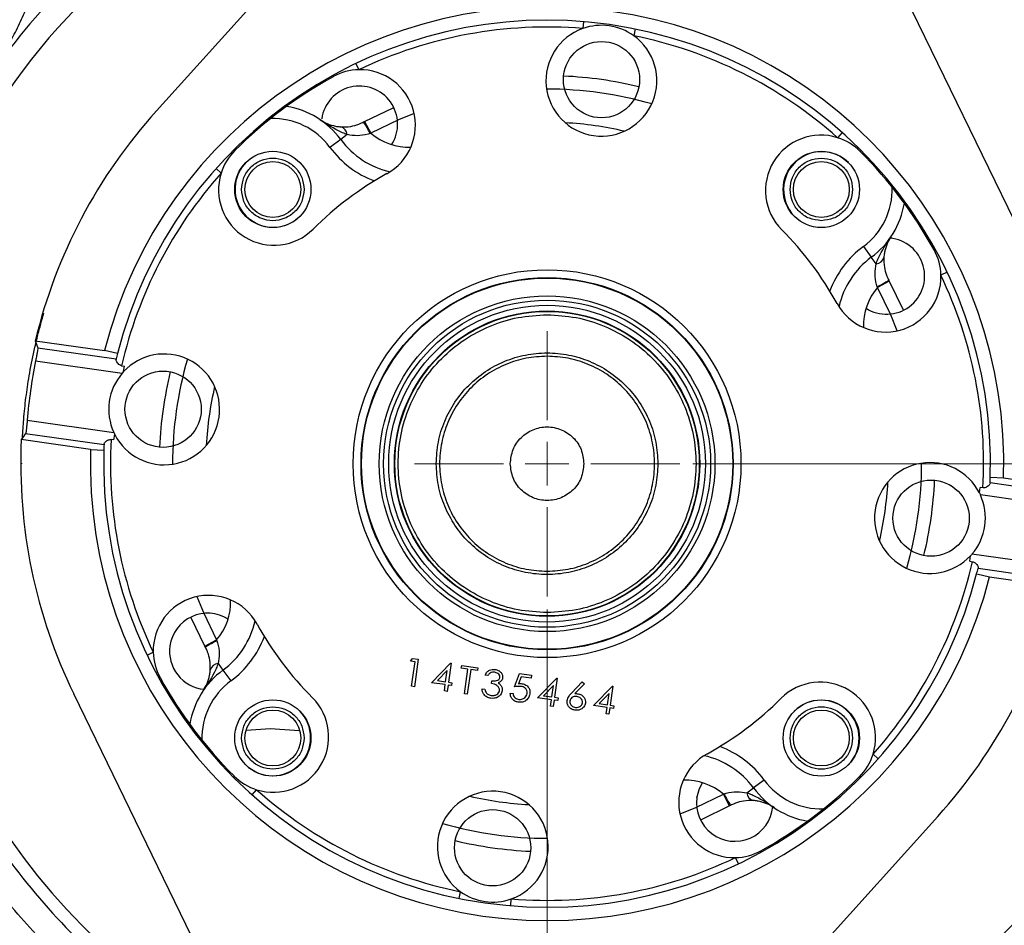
# Model space of a CAD drawing. Header units: inches. Extents: x 0.6 to 16.3, y 0.2 to 11.5.
# Tile 14 of 16: x 11.1 to 14, y 6.3 to 9. Entities that reach past the tile are written whole.
import ezdxf

# ---------------------------------------------------------------- set-up
doc = ezdxf.new("R2010")
doc.units = ezdxf.units.IN
doc.header["$MEASUREMENT"] = 0
doc.styles.add('SLDTEXTSTYLE0', font='TXT', dxfattribs={"width": 0.75})
doc.dimstyles.new('SLDDIMSTYLE1', dxfattribs={"dimtxt": 0.137795, "dimasz": 0.14, "dimexe": 0, "dimexo": 0.0625, "dimgap": 0.034449, "dimtad": 0, "dimdec": 1, "dimlfac": 1.5, "dimrnd": 1e-09, "dimzin": 12, "dimdsep": 46, "dimtxsty": 'SLDTEXTSTYLE0', "dimblk1": 'CLOSED', "dimblk2": 'CLOSED', "dimsah": 1, "dimcen": 0.09, "dimadec": 0, "dimazin": 3, "dimtfac": 1, "dimtdec": 1, "dimtofl": 0, "dimtmove": 0, "dimatfit": 3, "dimldrblk": 'CLOSED', "dimfxl": 0, "dimfrac": 2, "dimtolj": 1, "dimtzin": 12, "dimarcsym": 0})
doc.dimstyles.new('SLDDIMSTYLE2', dxfattribs={"dimtxt": 0.137795, "dimasz": 0.14, "dimexe": 0, "dimexo": 0.0625, "dimgap": 0.034449, "dimtad": 0, "dimdec": 1, "dimlfac": 1.5, "dimrnd": 1e-09, "dimzin": 12, "dimdsep": 46, "dimtxsty": 'SLDTEXTSTYLE0', "dimblk1": 'CLOSED', "dimblk2": 'CLOSED', "dimsah": 1, "dimcen": 0.09, "dimadec": 0, "dimazin": 3, "dimtfac": 1, "dimtdec": 1, "dimtmove": 0, "dimatfit": 0, "dimldrblk": 'CLOSED', "dimfxl": 0, "dimfrac": 2, "dimtolj": 1, "dimtzin": 12, "dimarcsym": 0})
doc.dimstyles.new('SLDDIMSTYLE3', dxfattribs={"dimtxt": 0.137795, "dimasz": 0.14, "dimexe": 0, "dimexo": 0.0625, "dimgap": 0.034449, "dimtad": 0, "dimtih": 1, "dimtoh": 1, "dimdec": 1, "dimlfac": 1.5, "dimrnd": 1e-09, "dimzin": 12, "dimdsep": 46, "dimtxsty": 'SLDTEXTSTYLE0', "dimblk1": 'CLOSED', "dimblk2": 'CLOSED', "dimsah": 1, "dimcen": 0.09, "dimadec": 0, "dimazin": 3, "dimtfac": 1, "dimtdec": 1, "dimtofl": 0, "dimtmove": 0, "dimatfit": 3, "dimldrblk": 'CLOSED', "dimfxl": 0, "dimfrac": 2, "dimtolj": 1, "dimtzin": 12, "dimarcsym": 0})

# ---------------------------------------------------------------- blocks, each defined once
blk = doc.blocks.new('_Closed')
at = {"color": 0, "linetype": 'ByBlock', "lineweight": -2}
for p, q in [((-1, 0.166667), (0, 0)), ((-1, 0.166667), (-1, -0.166667)), ((0, 0), (-1, -0.166667)), ((0, 0), (-1, 0))]:
    blk.add_line(p, q, dxfattribs=at)
blk = doc.blocks.new('_D_5')
at = {"color": 7, "linetype": 'Continuous', "lineweight": 0}
for p, q in [((12.6536, 7.2184), (12.6536, 4.3264)), ((11.8203, 5.1473), (11.8203, 4.3264)), ((12.1171, 4.5642), (12.0751, 4.5642)), ((12.0751, 4.5642), (12.0751, 4.3455)), ((12.3207, 4.5642), (12.3627, 4.5642)), ((12.3627, 4.5642), (12.3627, 4.3455)), ((11.8203, 4.3658), (11.5703, 4.3658)), ((12.6536, 4.3658), (12.9036, 4.3658)), ((12.0751, 4.3455), (12.1171, 4.3455)), ((12.3627, 4.3455), (12.3207, 4.3455))]:
    blk.add_line(p, q, dxfattribs=at)
at = {"color": 7, "linetype": 'Continuous', "lineweight": 18, "xscale": 0.14, "yscale": 0.14}
for p, rotation in [((11.8203, 4.3658), 359.9999997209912), ((12.6536, 4.3658), 179.9999997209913)]:
    blk.add_blockref('_Closed', p, dxfattribs=dict(at, rotation=rotation))
at = {"color": 7, "linetype": 'Continuous', "lineweight": 18, "char_height": 0.1378, "attachment_point": 1, "rotation": 360, "style": 'SLDTEXTSTYLE0'}
for s, insert in [('32', (12.1171, 4.5231)), ('1.2', (12.0916, 4.3169))]:
    blk.add_mtext(s, dxfattribs=dict(at, insert=insert))
blk = doc.blocks.new('_D_6')
at = {"color": 7, "linetype": 'Continuous', "lineweight": 0}
for p, q in [((13.19, 9.71), (15.6125, 9.71)), ((15.5731, 9.71), (15.5731, 8.381)), ((15.4204, 8.353), (15.3784, 8.353)), ((15.3784, 8.353), (15.3784, 8.1343)), ((15.7258, 8.353), (15.7678, 8.353)), ((15.7678, 8.353), (15.7678, 8.1343)), ((15.3784, 8.1343), (15.4204, 8.1343)), ((15.7678, 8.1343), (15.7258, 8.1343)), ((15.5731, 4.8403), (15.5731, 7.9281)), ((13.8991, 4.8403), (15.6125, 4.8403))]:
    blk.add_line(p, q, dxfattribs=at)
at = {"color": 7, "linetype": 'Continuous', "lineweight": 18, "xscale": 0.14, "yscale": 0.14}
for p, rotation in [((15.5731, 9.71), 90.00000000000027), ((15.5731, 4.8403), 270.0000000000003)]:
    blk.add_blockref('_Closed', p, dxfattribs=dict(at, rotation=rotation))
at = {"color": 7, "linetype": 'Continuous', "lineweight": 18, "char_height": 0.1378, "attachment_point": 1, "style": 'SLDTEXTSTYLE0'}
for s, insert in [('186', (15.4204, 8.3119)), ('7.3', (15.4458, 8.1058))]:
    blk.add_mtext(s, dxfattribs=dict(at, insert=insert))
blk = doc.blocks.new('_D_7')
at = {"color": 7, "linetype": 'Continuous', "lineweight": 0}
for p, q in [((14.707, 6.9739), (14.707, 3.1975)), ((11.8203, 5.1473), (11.8203, 3.1975)), ((12.6694, 3.4354), (12.6274, 3.4354)), ((12.6274, 3.4354), (12.6274, 3.2166)), ((12.9748, 3.4354), (13.0168, 3.4354)), ((13.0168, 3.4354), (13.0168, 3.2166)), ((11.8203, 3.2369), (12.5065, 3.2369)), ((14.707, 3.2369), (13.1376, 3.2369)), ((12.6274, 3.2166), (12.6694, 3.2166)), ((13.0168, 3.2166), (12.9748, 3.2166))]:
    blk.add_line(p, q, dxfattribs=at)
at = {"color": 7, "linetype": 'Continuous', "lineweight": 18, "xscale": 0.14, "yscale": 0.14, "rotation": 180.0000000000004}
blk.add_blockref('_Closed', (11.8203, 3.2369), dxfattribs=at)
at = {"color": 7, "linetype": 'Continuous', "lineweight": 18, "xscale": 0.14, "yscale": 0.14}
blk.add_blockref('_Closed', (14.707, 3.2369), dxfattribs=at)
at = {"color": 7, "linetype": 'Continuous', "lineweight": 18, "char_height": 0.1378, "attachment_point": 1, "style": 'SLDTEXTSTYLE0'}
for s, insert in [('110', (12.6694, 3.3942)), ('4.3', (12.6948, 3.1881))]:
    blk.add_mtext(s, dxfattribs=dict(at, insert=insert))
blk = doc.blocks.new('_D_11')
at = {"color": 7, "linetype": 'Continuous', "lineweight": 0}
for p, q in [((13.092, 7.6567), (15.14, 7.6567)), ((15.1007, 7.6567), (15.1007, 6.1291)), ((14.948, 6.1011), (14.906, 6.1011)), ((14.906, 6.1011), (14.906, 5.8823)), ((15.2534, 6.1011), (15.2954, 6.1011)), ((15.2954, 6.1011), (15.2954, 5.8823)), ((14.906, 5.8823), (14.948, 5.8823)), ((15.2954, 5.8823), (15.2534, 5.8823)), ((15.1007, 4.8403), (15.1007, 5.6762)), ((13.8991, 4.8403), (15.14, 4.8403))]:
    blk.add_line(p, q, dxfattribs=at)
at = {"color": 7, "linetype": 'Continuous', "lineweight": 18, "xscale": 0.14, "yscale": 0.14}
for p, rotation in [((15.1007, 7.6567, 7.6989), 90.00000000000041), ((15.1007, 4.8403, 7.6989), 270.0000000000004)]:
    blk.add_blockref('_Closed', p, dxfattribs=dict(at, rotation=rotation))
at = {"color": 7, "linetype": 'Continuous', "lineweight": 18, "char_height": 0.1378, "attachment_point": 1, "style": 'SLDTEXTSTYLE0'}
for s, insert in [('107', (14.948, 6.0599)), ('4.2', (14.9734, 5.8538))]:
    blk.add_mtext(s, dxfattribs=dict(at, insert=insert))
blk = doc.blocks.new('SW_CENTERMARKSYMBOL_0')
at = {"color": 0, "linetype": 'Continuous', "lineweight": 18}
for p, q in [((0, 0.1312), (0, 0.399)), ((0, 0), (0, 0.0656)), ((-0.1312, 0), (-0.399, 0)), ((0, 0), (-0.0656, 0)), ((0, 0), (0, -0.0656)), ((0, 0), (0.0656, 0)), ((0.1312, 0), (0.399, 0)), ((0, -0.1312), (0, -0.399))]:
    blk.add_line(p, q, dxfattribs=at)

msp = doc.modelspace()

# ---------------------------------------------------------------- linework, layer by layer
at = {"color": 7, "linetype": 'Continuous', "lineweight": 25}
for p, q in [((11.4783, 8.7176), (12.4806, 9.8279)), ((13.4236, 9.6942), (14.0776, 8.349)), ((12.763, 8.9862), (12.7613, 8.9656)), ((12.9182, 8.9642), (12.9141, 8.9439)), ((12.078, 8.8601), (12.0869, 8.8415)), ((12.0083, 8.8242), (12.0103, 8.8207)), ((12.1018, 8.6846), (12.1046, 8.6861)), ((12.1046, 8.6861), (12.1234, 8.6508)), ((12.1234, 8.6508), (12.1214, 8.6501)), ((13.5411, 8.6526), (13.5274, 8.6372)), ((12.0327, 8.6318), (12.0005, 8.6081)), ((12.0525, 8.6464), (12.0327, 8.6318)), ((11.7116, 8.6012), (11.7144, 8.5983)), ((13.5981, 8.5988), (13.5953, 8.5959)), ((11.6577, 8.5442), (11.6731, 8.5304)), ((13.605, 8.3098), (13.6287, 8.2776)), ((13.8212, 8.302), (13.8177, 8.3001)), ((13.6433, 8.2578), (13.6287, 8.2776)), ((13.683, 8.2057), (13.6477, 8.1869)), ((13.6815, 8.2085), (13.683, 8.2057)), ((13.8571, 8.2323), (13.8384, 8.2234)), ((13.6477, 8.1869), (13.647, 8.189)), ((11.1141, 8.0265), (11.3224, 7.997)), ((11.1215, 8.0051), (11.3574, 7.9717)), ((11.3614, 7.9879), (11.3224, 7.997)), ((11.3574, 7.9717), (11.3569, 7.9698)), ((11.115, 7.9658), (11.3756, 7.9288)), ((11.3738, 7.9514), (11.3823, 7.9502)), ((11.3799, 7.9337), (11.3823, 7.9502)), ((11.3799, 7.9337), (11.3756, 7.9288)), ((11.0897, 7.7876), (11.3503, 7.7506)), ((11.085, 7.748), (11.3209, 7.7145)), ((11.3508, 7.7282), (11.3531, 7.7448)), ((11.2803, 7.6999), (11.072, 7.7295)), ((11.3508, 7.7282), (11.3423, 7.7294)), ((11.2803, 7.6999), (11.3203, 7.6978)), ((11.0736, 7.6567), (11.0735, 7.658)), ((14.027, 7.6134), (13.987, 7.6156)), ((14.2353, 7.5839), (14.027, 7.6134)), ((13.9542, 7.5686), (13.9565, 7.5852)), ((13.965, 7.584), (13.9565, 7.5852)), ((13.9864, 7.5988), (13.9863, 7.5969)), ((14.2223, 7.5654), (13.9864, 7.5988)), ((13.9542, 7.5686), (13.957, 7.5628)), ((14.2175, 7.5258), (13.957, 7.5628)), ((13.925, 7.3631), (13.9274, 7.3797)), ((14.1923, 7.3476), (13.9317, 7.3845)), ((13.925, 7.3631), (13.9335, 7.3619)), ((13.9459, 7.3255), (13.9848, 7.3164)), ((14.1858, 7.3082), (13.9499, 7.3417)), ((13.9848, 7.3164), (14.1932, 7.2869)), ((11.6242, 7.1077), (11.6595, 7.1265)), ((11.6595, 7.1265), (11.6603, 7.1244)), ((11.4502, 7.0811), (11.4689, 7.09)), ((11.6257, 7.1049), (11.6242, 7.1077)), ((11.664, 7.0556), (11.6785, 7.0358)), ((12.2427, 7.0631), (12.2492, 7.0709)), ((12.2565, 7.0612), (12.2427, 7.0631)), ((12.246, 6.9871), (12.2565, 7.0612)), ((12.2492, 7.0709), (12.2661, 7.0685)), ((12.2661, 7.0685), (12.2544, 6.9859)), ((12.306, 6.9981), (12.3633, 7.0568)), ((12.365, 7.0566), (12.3569, 6.9995)), ((12.3633, 7.0568), (12.365, 7.0566)), ((12.3955, 7.0415), (12.3967, 7.0499)), ((12.3967, 7.0499), (12.4453, 7.043)), ((11.6785, 7.0358), (11.7022, 7.0036)), ((12.3533, 7.0346), (12.3236, 7.0042)), ((12.3485, 7.0007), (12.3533, 7.0346)), ((12.4156, 7.0386), (12.3955, 7.0415)), ((12.4051, 6.9646), (12.4156, 7.0386)), ((12.424, 7.0374), (12.4135, 6.9634)), ((12.4441, 7.0346), (12.424, 7.0374)), ((12.4453, 7.043), (12.4441, 7.0346)), ((12.4756, 7.0193), (12.4672, 7.0205)), ((12.5552, 6.9854), (12.5706, 7.0253)), ((12.5706, 7.0253), (12.6065, 7.0202)), ((12.6065, 7.0202), (12.6053, 7.0117)), ((11.4861, 7.0114), (11.4896, 7.0133)), ((12.3473, 6.9922), (12.306, 6.9981)), ((12.3236, 7.0042), (12.3485, 7.0007)), ((12.3446, 6.9732), (12.3473, 6.9922)), ((12.3557, 6.991), (12.353, 6.972)), ((12.3663, 6.9895), (12.3557, 6.991)), ((12.3569, 6.9995), (12.3675, 6.998)), ((12.3675, 6.998), (12.3663, 6.9895)), ((12.4862, 6.9952), (12.4874, 7.0036)), ((12.5761, 7.0159), (12.5679, 6.9948)), ((12.6053, 7.0117), (12.5761, 7.0159)), ((12.6252, 6.9528), (12.6825, 7.0116)), ((12.6843, 7.0113), (12.6762, 6.9542)), ((12.6825, 7.0116), (12.6843, 7.0113)), ((12.7273, 6.9668), (12.7596, 7.0006)), ((12.7658, 6.9951), (12.7372, 6.9651)), ((12.7596, 7.0006), (12.7658, 6.9951)), ((11.8837, 5.6192), (11.2297, 6.9644)), ((12.2544, 6.9859), (12.246, 6.9871)), ((12.353, 6.972), (12.3446, 6.9732)), ((12.4135, 6.9634), (12.4051, 6.9646)), ((12.4581, 6.9797), (12.4666, 6.9785)), ((12.5428, 6.9666), (12.5513, 6.9654)), ((12.6725, 6.9894), (12.6428, 6.9589)), ((12.6677, 6.9554), (12.6725, 6.9894)), ((12.7928, 6.929), (12.8501, 6.9878)), ((12.8401, 6.9656), (12.8104, 6.9352)), ((12.8352, 6.9316), (12.8401, 6.9656)), ((12.8518, 6.9876), (12.8437, 6.9304)), ((12.8501, 6.9878), (12.8518, 6.9876)), ((12.6665, 6.9469), (12.6252, 6.9528)), ((12.6428, 6.9589), (12.6677, 6.9554)), ((12.6638, 6.9279), (12.6665, 6.9469)), ((12.675, 6.9457), (12.6723, 6.9267)), ((12.6855, 6.9442), (12.675, 6.9457)), ((12.6762, 6.9542), (12.6867, 6.9527)), ((12.6867, 6.9527), (12.6855, 6.9442)), ((12.8104, 6.9352), (12.8352, 6.9316)), ((12.6723, 6.9267), (12.6638, 6.9279)), ((12.834, 6.9232), (12.7928, 6.929)), ((12.8313, 6.9041), (12.834, 6.9232)), ((12.8398, 6.9029), (12.8313, 6.9041)), ((12.8425, 6.922), (12.8398, 6.9029)), ((12.8531, 6.9205), (12.8425, 6.922)), ((12.8437, 6.9304), (12.8543, 6.9289)), ((12.8543, 6.9289), (12.8531, 6.9205)), ((11.7495, 6.8557), (11.8203, 6.8603)), ((11.8203, 6.8603), (11.9086, 6.8545)), ((13.6496, 6.7692), (13.6341, 6.7829)), ((11.7092, 6.7146), (11.712, 6.7174)), ((13.3068, 6.7053), (13.2746, 6.6816)), ((13.5957, 6.7122), (13.5929, 6.715)), ((11.7661, 6.6608), (11.7799, 6.6762)), ((13.2548, 6.667), (13.2746, 6.6816)), ((13.1838, 6.6626), (13.1859, 6.6633)), ((13.2027, 6.6273), (13.1838, 6.6626)), ((13.2055, 6.6288), (13.2027, 6.6273)), ((13.829, 6.5958), (12.8267, 5.4854)), ((13.299, 6.4892), (13.297, 6.4927)), ((13.2292, 6.4533), (13.2203, 6.4719)), ((12.3891, 6.3492), (12.3932, 6.3694)), ((12.5443, 6.3272), (12.5459, 6.3478))]:
    msp.add_line(p, q, dxfattribs=at)
at = {"color": 7, "linetype": 'Continuous', "lineweight": 25, "flags": 128}
for points in [[(12.1046, 8.6861), (12.1904, 8.7274), (12.1923, 8.7283)], [(13.683, 8.2057), (13.7244, 8.1199), (13.7252, 8.1181)], [(11.6242, 7.1077), (11.5829, 7.1935), (11.5821, 7.1953)], [(13.1044, 6.6517), (13.112, 6.6794), (13.1212, 6.6972)], [(13.2027, 6.6273), (13.1169, 6.5859), (13.115, 6.5851)]]:
    msp.add_lwpolyline(points, dxfattribs=at)
at = {"color": 8, "linetype": 'Continuous', "lineweight": 25, "flags": 128}
for points in [[(12.2538, 8.71), (12.2063, 8.6907), (12.1234, 8.6508)], [(13.707, 8.0565), (13.6877, 8.104), (13.6477, 8.1869)], [(11.6003, 7.2568), (11.6196, 7.2093), (11.6595, 7.1265)], [(13.0535, 6.6034), (13.101, 6.6226), (13.1838, 6.6626)]]:
    msp.add_lwpolyline(points, dxfattribs=at)
at = {"color": 7, "linetype": 'Continuous', "lineweight": 25}
for centre, radius in [((12.8174, 8.8118), 0.1147), ((11.8287, 8.4816), 0.1147), ((13.4786, 8.4816), 0.1147), ((11.8287, 8.4816), 0.084), ((13.4786, 8.4816), 0.084), ((12.6536, 7.6567), 0.5833), ((12.6536, 7.6567), 0.5597), ((12.6536, 7.6567), 0.5583), ((12.6536, 7.6567), 0.5049), ((12.6536, 7.6567), 0.4918), ((12.6536, 7.6567), 0.4765), ((12.6536, 7.6567), 0.4593), ((12.6536, 7.6567), 0.4592), ((12.6536, 7.6567), 0.458), ((11.4985, 7.8205), 0.1147), ((13.8087, 7.4929), 0.1147), ((11.8287, 6.8317), 0.1147), ((13.4786, 6.8317), 0.1147), ((11.8287, 6.8317), 0.084), ((13.4786, 6.8317), 0.084), ((12.4898, 6.5016), 0.1147)]:
    msp.add_circle(centre, radius, dxfattribs=at)
at = {"color": 8, "linetype": 'Continuous', "lineweight": 25}
for centre, radius, start, end in [((12.6536, 7.6567), 1.9709, 101.3809, 180), ((12.6536, 7.6567), 1.9709, 281.3809, 62.4761), ((12.6536, 7.6567), 1.1267, 73.7849, 90.0721), ((11.8287, 8.4816), 0.2133, 36.3491, 91.7015), ((12.6536, 7.6567), 1.0267, 76.9257, 86.9313), ((12.2368, 8.782), 0.1733, 229.1687, 272.3569), ((12.2368, 8.782), 0.2933, 216.3491, 249.5003), ((13.4786, 8.4816), 0.2133, 306.3491, 1.7015), ((13.7789, 8.0736), 0.2933, 126.3491, 159.5003), ((13.7789, 8.0736), 0.1733, 139.1687, 182.3569), ((12.6536, 7.6567), 1.1267, 163.7849, 180.0721), ((12.6536, 7.6567), 1.0267, 166.9257, 176.9313), ((12.6536, 7.6567), 1.9709, 180, 242.4761), ((12.6536, 7.6567), 1.1267, 343.7849, 0.0721), ((12.6536, 7.6567), 1.0267, 346.9257, 356.9313), ((11.5284, 7.2398), 0.1733, 319.1687, 2.3569), ((11.5284, 7.2398), 0.2933, 306.3491, 339.5003), ((11.8287, 6.8317), 0.2133, 126.3491, 181.7015), ((13.0705, 6.5314), 0.2933, 36.3491, 69.5003), ((13.0705, 6.5314), 0.1733, 49.1687, 92.3569), ((13.4786, 6.8317), 0.2133, 216.3491, 271.7015), ((12.6536, 7.6567), 1.0267, 256.9257, 266.9313), ((12.6536, 7.6567), 1.1267, 253.7849, 270.0721)]:
    msp.add_arc(centre, radius, start, end, dxfattribs=at)
at = {"color": 7, "linetype": 'Continuous', "lineweight": 25}
for centre, radius, start, end in [((12.6536, 7.6567), 2.0419, 124.4163, 145.5837), ((12.6536, 7.6567), 2.0419, 34.4163, 55.5837), ((12.6536, 7.6567), 1.374, 358.1959, 165.6611), ((12.6536, 7.6567), 1.334, 358.2333, 165.6237), ((12.817, 8.8085), 0.1667, 54.3515, 109.5055), ((12.6536, 7.6567), 1.3133, 85.2965, 115.5622), ((12.817, 8.8085), 0.1667, 109.5055, 54.3515), ((12.6536, 7.6567), 1.3133, 48.2949, 78.5605), ((12.0909, 8.6749), 0.1667, 91.3532, 118.9301), ((12.0909, 8.6749), 0.1667, 298.9301, 91.3532), ((12.6536, 7.6567), 1.33, 118.9301, 134.9269), ((12.6536, 7.6567), 1.1667, 76.2949, 87.5621), ((12.0893, 8.6778), 0.1147, 327.5197, 171.9285), ((12.6536, 7.6567), 1.5833, 137.9285, 166.4924), ((11.8287, 8.4816), 0.2533, 36.3491, 80.5418), ((11.7266, 8.4493), 0.4429, 26.954, 32.0884), ((12.0264, 8.6445), 0.0262, 4.0364, 75.427), ((12.2368, 8.782), 0.2533, 216.3491, 257.3334), ((13.4773, 8.4782), 0.1667, 72.5038, 224.9269), ((13.4773, 8.4782), 0.1667, 44.9269, 72.5038), ((11.8321, 8.4803), 0.1667, 134.9269, 162.5038), ((13.4796, 8.4806), 0.1147, 45.3279, 171.9285), ((12.6536, 7.6567), 1.33, 28.9301, 44.9269), ((11.8297, 8.4827), 0.1147, 135.334, 171.9285), ((12.6536, 7.6567), 1.3133, 138.2949, 167.031), ((11.8321, 8.4803), 0.1667, 162.5038, 314.9269), ((12.6536, 7.6567), 0.9967, 118.9301, 134.9269), ((11.8297, 8.4827), 0.1147, 171.9285, 314.5947), ((13.4796, 8.4806), 0.1147, 171.9285, 224.6006), ((13.4786, 8.4816), 0.2533, 306.3491, 350.5418), ((12.6536, 7.6567), 0.9967, 28.9301, 44.9269), ((13.6747, 8.221), 0.1147, 237.5197, 84.7845), ((13.6718, 8.2194), 0.1667, 1.3532, 28.9301), ((13.7789, 8.0736), 0.2533, 126.3491, 167.3334), ((13.6415, 8.2839), 0.0262, 274.0364, 345.427), ((13.6718, 8.2194), 0.1667, 208.9301, 1.3532), ((13.4463, 8.5837), 0.4429, 296.954, 302.0884), ((12.6536, 7.6567), 1.3133, 356.826, 25.5622), ((11.5018, 7.82), 0.1667, 206.8437, 137.0133), ((12.6536, 7.6567), 1.334, 165.6237, 166.3421), ((12.6536, 7.6567), 1.5694, 168.6404, 175.2166), ((11.5018, 7.82), 0.1667, 139.2394, 204.6176), ((12.6536, 7.6567), 1.1667, 166.2949, 177.5621), ((12.6536, 7.6567), 1.5833, 177.3646, 205.9285), ((12.6536, 7.6567), 1.334, 177.5149, 178.2333), ((12.6536, 7.6567), 1.3133, 176.826, 205.5622), ((12.6536, 7.6567), 1.374, 178.1959, 345.6611), ((12.6536, 7.6567), 1.334, 178.2333, 345.6237), ((13.8054, 7.4933), 0.1667, 26.8437, 317.0133), ((12.6536, 7.6567), 1.334, 357.5149, 358.2333), ((12.6536, 7.6567), 1.1667, 346.2949, 357.5621), ((13.8054, 7.4933), 0.1667, 319.2394, 24.6176), ((12.6536, 7.6567), 1.3133, 318.2949, 347.031), ((12.6536, 7.6567), 1.334, 345.6237, 346.3421), ((12.6536, 7.6567), 1.5833, 317.9285, 346.4924), ((11.6355, 7.0939), 0.1667, 28.9301, 181.3532), ((11.6325, 7.0924), 0.1147, 57.5197, 171.9285), ((11.5284, 7.2398), 0.2533, 306.3491, 347.3334), ((12.6536, 7.6567), 0.9967, 208.9301, 224.9269), ((11.6325, 7.0924), 0.1147, 171.9285, 264.7053), ((11.861, 6.7296), 0.4429, 116.954, 122.0884), ((11.6355, 7.0939), 0.1667, 181.3532, 208.9301), ((11.6658, 7.0295), 0.0262, 94.0364, 165.427), ((11.8287, 6.8317), 0.2533, 126.3491, 170.5418), ((12.6536, 7.6567), 1.33, 208.9301, 224.9269), ((13.4752, 6.833), 0.1667, 342.5038, 134.9269), ((11.83, 6.8351), 0.1667, 252.5038, 44.9269), ((12.6536, 7.6567), 0.9967, 298.9301, 314.9269), ((13.4776, 6.8307), 0.1147, 315.3279, 134.6006), ((11.8277, 6.8328), 0.1147, 225.3284, 44.6002), ((13.2164, 6.6385), 0.1667, 118.9301, 271.3532), ((13.4752, 6.833), 0.1667, 314.9269, 342.5038), ((13.0705, 6.5314), 0.2533, 36.3491, 77.3334), ((11.83, 6.8351), 0.1667, 224.9269, 252.5038), ((12.6536, 7.6567), 1.33, 298.9301, 314.9269), ((12.6536, 7.6567), 1.3133, 228.2949, 258.5605), ((12.4903, 6.5049), 0.1667, 289.5055, 234.3515), ((13.2809, 6.6689), 0.0262, 184.0364, 255.427), ((13.4786, 6.8317), 0.2533, 216.3491, 260.5418), ((13.218, 6.6356), 0.1147, 171.9285, 354.8641), ((13.5807, 6.8641), 0.4429, 206.954, 212.0884), ((12.6536, 7.6567), 2.0099, 211.0232, 228.9899), ((12.6536, 7.6567), 1.1667, 256.2949, 267.5621), ((13.2164, 6.6385), 0.1667, 271.3532, 298.9301), ((12.6536, 7.6567), 2.0419, 304.4163, 325.5837), ((12.6536, 7.6567), 1.3133, 265.2965, 295.5622), ((12.4903, 6.5049), 0.1667, 234.3515, 289.5055)]:
    msp.add_arc(centre, radius, start, end, dxfattribs=at)
for centre, start_param, end_param in [((12.8496, 9.0382), 2.134864, 2.145127), ((12.4577, 6.2752), 0.996466, 1.006729)]:
    msp.add_ellipse(centre, major_axis=(0.3271, 2.3062), ratio=0.800731, start_param=start_param, end_param=end_param, dxfattribs=at)
for points, knots in [([(10.9692, 8.8108), (10.9808, 8.8288), (11.0024, 8.8621), (11.0316, 8.9123), (11.0579, 8.9614), (11.0815, 9.0117), (11.1018, 9.0618), (11.1113, 9.0957), (11.1159, 9.1121)], [0, 0, 0, 0, 0.193195, 0.356785, 0.521508, 0.69228, 0.851574, 1, 1, 1, 1]), ([(12.0525, 8.6464), (12.0514, 8.6467), (12.0453, 8.6488), (12.0163, 8.6611), (11.9913, 8.6775), (11.9709, 8.6913), (11.9708, 8.6913)], [0, 0, 0, 0, 0.036475, 0.202477, 0.996721, 1, 1, 1, 1]), ([(11.9708, 8.6913), (11.9709, 8.6913), (11.9776, 8.6868), (11.9917, 8.679), (12.0119, 8.6726), (12.0265, 8.6703), (12.032, 8.6699), (12.033, 8.6698)], [0, 0, 0, 0, 0.003249, 0.400452, 0.789868, 0.961696, 1, 1, 1, 1]), ([(12.033, 8.6698), (12.0427, 8.6697), (12.0592, 8.6695), (12.0818, 8.6756), (12.0948, 8.681), (12.0997, 8.6835), (12.1018, 8.6846)], [0, 0, 0, 0, 0.466659, 0.794726, 0.91083, 1, 1, 1, 1]), ([(12.1214, 8.6501), (12.1192, 8.6494), (12.1065, 8.6451), (12.0818, 8.6417), (12.0623, 8.6448), (12.0525, 8.6464)], [0, 0, 0, 0, 0.091462, 0.544793, 1, 1, 1, 1]), ([(13.6433, 8.2578), (13.6437, 8.2589), (13.6458, 8.265), (13.6581, 8.294), (13.6744, 8.319), (13.6882, 8.3394), (13.6883, 8.3395)], [0, 0, 0, 0, 0.0364752, 0.2024774, 0.9967211, 1, 1, 1, 1]), ([(13.6883, 8.3395), (13.6883, 8.3395), (13.6837, 8.3327), (13.676, 8.3186), (13.6695, 8.2984), (13.6673, 8.2838), (13.6669, 8.2783), (13.6668, 8.2773)], [0, 0, 0, 0, 0.003249, 0.400452, 0.789868, 0.961696, 1, 1, 1, 1]), ([(13.6668, 8.2773), (13.6666, 8.2676), (13.6664, 8.2511), (13.6725, 8.2285), (13.6779, 8.2155), (13.6805, 8.2106), (13.6815, 8.2085)], [0, 0, 0, 0, 0.466659, 0.794726, 0.91083, 1, 1, 1, 1]), ([(13.647, 8.189), (13.6463, 8.1911), (13.6421, 8.2038), (13.6387, 8.2285), (13.6418, 8.248), (13.6433, 8.2578)], [0, 0, 0, 0, 0.091462, 0.544793, 1, 1, 1, 1]), ([(11.1215, 8.0051), (11.1215, 8.0043), (11.1216, 8.0026), (11.1205, 7.9948), (11.1186, 7.9841), (11.1166, 7.9738), (11.1154, 7.9676), (11.115, 7.9658)], [0, 0, 0, 0, 0.226338, 0.45277, 0.679124, 0.905919, 1, 1, 1, 1]), ([(11.3738, 7.9514), (11.3725, 7.9517), (11.3695, 7.9525), (11.3649, 7.9557), (11.3607, 7.9604), (11.3577, 7.9654), (11.3567, 7.9684), (11.3569, 7.9695), (11.3569, 7.9698)], [0, 0, 0, 0, 0.11439, 0.259008, 0.481895, 0.715004, 0.929881, 1, 1, 1, 1]), ([(11.0897, 7.7876), (11.0894, 7.7831), (11.0886, 7.7741), (11.0874, 7.7622), (11.0863, 7.7532), (11.0855, 7.749), (11.0851, 7.7482), (11.085, 7.748)], [0, 0, 0, 0, 0.227408, 0.45492, 0.68201, 0.908523, 1, 1, 1, 1]), ([(11.3503, 7.7506), (11.3509, 7.7493), (11.3518, 7.7474), (11.3528, 7.7454), (11.3531, 7.7448)], [0, 0, 0, 0, 0.659423, 1, 1, 1, 1]), ([(11.321, 7.7164), (11.321, 7.7164), (11.3209, 7.7154), (11.3209, 7.715), (11.3209, 7.7145)], [0, 0, 0, 0, 0.052101, 1, 1, 1, 1]), ([(11.321, 7.7164), (11.3213, 7.7174), (11.3219, 7.7192), (11.3257, 7.7231), (11.3306, 7.7267), (11.3359, 7.729), (11.3397, 7.7297), (11.3417, 7.7295), (11.3423, 7.7294)], [0, 0, 0, 0, 0.2159633, 0.4309255, 0.6764082, 0.8296436, 0.9476532, 1, 1, 1, 1]), ([(13.9863, 7.5969), (13.986, 7.596), (13.9854, 7.5942), (13.9816, 7.5903), (13.9767, 7.5866), (13.9714, 7.5843), (13.9676, 7.5837), (13.9656, 7.5839), (13.965, 7.584)], [0, 0, 0, 0, 0.215963, 0.430925, 0.676408, 0.829644, 0.947653, 1, 1, 1, 1]), ([(13.9317, 7.3845), (13.9308, 7.3835), (13.9293, 7.3818), (13.9279, 7.3802), (13.9274, 7.3797)], [0, 0, 0, 0, 0.659423, 1, 1, 1, 1]), ([(13.9335, 7.3619), (13.9348, 7.3616), (13.9378, 7.3609), (13.9424, 7.3577), (13.9466, 7.353), (13.9496, 7.348), (13.9506, 7.345), (13.9504, 7.3438), (13.9504, 7.3436)], [0, 0, 0, 0, 0.11439, 0.259008, 0.481895, 0.715004, 0.929881, 1, 1, 1, 1]), ([(13.9504, 7.3436), (13.9504, 7.3435), (13.9501, 7.3426), (13.95, 7.3421), (13.9499, 7.3417)], [0, 0, 0, 0, 0.052101, 1, 1, 1, 1]), ([(11.6603, 7.1244), (11.661, 7.1223), (11.6652, 7.1096), (11.6686, 7.0849), (11.6655, 7.0653), (11.664, 7.0556)], [0, 0, 0, 0, 0.0914615, 0.544793, 1, 1, 1, 1]), ([(11.6405, 7.0361), (11.6406, 7.0458), (11.6409, 7.0623), (11.6348, 7.0849), (11.6293, 7.0979), (11.6268, 7.1027), (11.6257, 7.1049)], [0, 0, 0, 0, 0.466659, 0.794726, 0.91083, 1, 1, 1, 1]), ([(11.664, 7.0556), (11.6636, 7.0545), (11.6615, 7.0483), (11.6492, 7.0193), (11.6329, 6.9944), (11.619, 6.974), (11.619, 6.9739)], [0, 0, 0, 0, 0.036475, 0.202477, 0.996721, 1, 1, 1, 1]), ([(11.619, 6.9739), (11.619, 6.9739), (11.6236, 6.9807), (11.6313, 6.9948), (11.6378, 7.015), (11.64, 7.0296), (11.6404, 7.0351), (11.6405, 7.0361)], [0, 0, 0, 0, 0.003249, 0.400452, 0.789868, 0.961696, 1, 1, 1, 1]), ([(12.4672, 7.0205), (12.4687, 7.0237), (12.4718, 7.0299), (12.4799, 7.0359), (12.4886, 7.0385), (12.4941, 7.0381), (12.4969, 7.0379)], [0, 0, 0, 0, 0.2800742, 0.5594342, 0.779611, 1, 1, 1, 1]), ([(12.4958, 7.0294), (12.4935, 7.0296), (12.489, 7.0299), (12.4812, 7.0269), (12.4777, 7.0222), (12.4756, 7.0193)], [0, 0, 0, 0, 0.2807804, 0.5606496, 1, 1, 1, 1]), ([(12.5116, 7.014), (12.5114, 7.0163), (12.511, 7.0209), (12.505, 7.0271), (12.4992, 7.0285), (12.4958, 7.0294)], [0, 0, 0, 0, 0.278139, 0.559355, 1, 1, 1, 1]), ([(12.4969, 7.0379), (12.5003, 7.0371), (12.5072, 7.0354), (12.5151, 7.0292), (12.52, 7.0211), (12.52, 7.0155), (12.52, 7.0127)], [0, 0, 0, 0, 0.2803784, 0.5603703, 0.78049, 1, 1, 1, 1]), ([(12.5102, 6.974), (12.5103, 6.9754), (12.5104, 6.9784), (12.5084, 6.9841), (12.5012, 6.9923), (12.4922, 6.994), (12.4862, 6.9952)], [0, 0, 0, 0, 0.1254354, 0.2509498, 0.5002972, 1, 1, 1, 1]), ([(12.4874, 7.0036), (12.4923, 7.0034), (12.4996, 7.003), (12.5075, 7.0066), (12.5107, 7.0104), (12.5113, 7.0128), (12.5116, 7.014)], [0, 0, 0, 0, 0.499678, 0.749309, 0.874738, 1, 1, 1, 1]), ([(12.52, 7.0127), (12.5196, 7.0108), (12.5187, 7.0069), (12.5143, 7.001), (12.5096, 6.9987), (12.5068, 6.9973)], [0, 0, 0, 0, 0.280284, 0.560395, 1, 1, 1, 1]), ([(12.5068, 6.9973), (12.5087, 6.996), (12.5121, 6.9937), (12.5145, 6.9904), (12.5155, 6.9889)], [0, 0, 0, 0, 0.559868, 1, 1, 1, 1]), ([(12.5679, 6.9948), (12.5699, 6.995), (12.5734, 6.9955), (12.5769, 6.9952), (12.5784, 6.995)], [0, 0, 0, 0, 0.5600972, 1, 1, 1, 1]), ([(12.5784, 6.995), (12.5824, 6.9941), (12.5903, 6.9921), (12.5985, 6.9836), (12.6025, 6.9738), (12.602, 6.9674), (12.6018, 6.9642)], [0, 0, 0, 0, 0.279957, 0.559314, 0.779421, 1, 1, 1, 1]), ([(12.4843, 6.9512), (12.4804, 6.9521), (12.4726, 6.9538), (12.4639, 6.9612), (12.4592, 6.9704), (12.4585, 6.9766), (12.4581, 6.9797)], [0, 0, 0, 0, 0.2801248, 0.5592811, 0.779392, 1, 1, 1, 1]), ([(12.4666, 6.9785), (12.4671, 6.976), (12.4679, 6.9715), (12.4706, 6.9678), (12.4718, 6.9661)], [0, 0, 0, 0, 0.56063, 1, 1, 1, 1]), ([(12.4718, 6.9661), (12.4741, 6.9643), (12.4782, 6.961), (12.4833, 6.9601), (12.4856, 6.9596)], [0, 0, 0, 0, 0.558747, 1, 1, 1, 1]), ([(12.5188, 6.9735), (12.5175, 6.9694), (12.5149, 6.9611), (12.505, 6.9536), (12.4944, 6.9505), (12.4876, 6.9509), (12.4843, 6.9512)], [0, 0, 0, 0, 0.278847, 0.558302, 0.779008, 1, 1, 1, 1]), ([(12.4856, 6.9596), (12.4886, 6.9594), (12.4945, 6.9589), (12.5024, 6.962), (12.5083, 6.9672), (12.5096, 6.9717), (12.5102, 6.974)], [0, 0, 0, 0, 0.280731, 0.560372, 0.780531, 1, 1, 1, 1]), ([(12.5155, 6.9889), (12.5168, 6.9861), (12.5193, 6.9813), (12.5189, 6.9758), (12.5188, 6.9735)], [0, 0, 0, 0, 0.559568, 1, 1, 1, 1]), ([(12.5667, 6.9395), (12.563, 6.9404), (12.5558, 6.9421), (12.548, 6.9493), (12.5435, 6.9579), (12.543, 6.9637), (12.5428, 6.9666)], [0, 0, 0, 0, 0.2799388, 0.5594301, 0.7796164, 1, 1, 1, 1]), ([(12.5513, 6.9654), (12.5516, 6.9629), (12.5524, 6.958), (12.5584, 6.9509), (12.5646, 6.949), (12.5684, 6.9479)], [0, 0, 0, 0, 0.280951, 0.561201, 1, 1, 1, 1]), ([(12.575, 6.9869), (12.5712, 6.987), (12.5646, 6.9873), (12.5581, 6.986), (12.5552, 6.9854)], [0, 0, 0, 0, 0.559482, 1, 1, 1, 1]), ([(12.6018, 6.9642), (12.6006, 6.9598), (12.5982, 6.9511), (12.5884, 6.9424), (12.5773, 6.9387), (12.5702, 6.9392), (12.5667, 6.9395)], [0, 0, 0, 0, 0.2794806, 0.5587786, 0.7791732, 1, 1, 1, 1]), ([(12.5684, 6.9479), (12.5716, 6.9478), (12.578, 6.9476), (12.5861, 6.952), (12.5917, 6.9583), (12.5928, 6.9632), (12.5934, 6.9657)], [0, 0, 0, 0, 0.279854, 0.559624, 0.779726, 1, 1, 1, 1]), ([(12.5934, 6.9657), (12.5935, 6.9687), (12.5936, 6.9747), (12.5884, 6.9816), (12.5818, 6.9855), (12.5773, 6.9864), (12.575, 6.9869)], [0, 0, 0, 0, 0.2792025, 0.5583421, 0.778918, 1, 1, 1, 1]), ([(12.7138, 6.9443), (12.7154, 6.949), (12.7183, 6.9575), (12.7245, 6.964), (12.7273, 6.9668)], [0, 0, 0, 0, 0.557886, 1, 1, 1, 1]), ([(12.7372, 6.9651), (12.7389, 6.9652), (12.742, 6.9653), (12.7451, 6.9649), (12.7465, 6.9647)], [0, 0, 0, 0, 0.559992, 1, 1, 1, 1]), ([(12.7465, 6.9647), (12.7501, 6.9638), (12.7575, 6.962), (12.7651, 6.9544), (12.7693, 6.9455), (12.769, 6.9396), (12.7688, 6.9366)], [0, 0, 0, 0, 0.2799, 0.559641, 0.779777, 1, 1, 1, 1]), ([(12.7373, 6.9153), (12.7335, 6.9163), (12.726, 6.9181), (12.7178, 6.9258), (12.7135, 6.9351), (12.7137, 6.9412), (12.7138, 6.9443)], [0, 0, 0, 0, 0.280047, 0.559553, 0.779835, 1, 1, 1, 1]), ([(12.7433, 6.9565), (12.7407, 6.9567), (12.7354, 6.957), (12.7287, 6.9537), (12.7238, 6.9488), (12.7227, 6.9448), (12.7222, 6.9428)], [0, 0, 0, 0, 0.280338, 0.560129, 0.780136, 1, 1, 1, 1]), ([(12.7222, 6.9428), (12.7223, 6.9401), (12.7223, 6.9348), (12.7272, 6.9288), (12.7329, 6.925), (12.7369, 6.9241), (12.7389, 6.9237)], [0, 0, 0, 0, 0.278532, 0.558448, 0.779101, 1, 1, 1, 1]), ([(12.7688, 6.9366), (12.7678, 6.9328), (12.7656, 6.925), (12.7565, 6.9179), (12.7467, 6.9148), (12.7404, 6.9151), (12.7373, 6.9153)], [0, 0, 0, 0, 0.279219, 0.558501, 0.77922, 1, 1, 1, 1]), ([(12.7389, 6.9237), (12.7416, 6.9236), (12.7469, 6.9233), (12.7537, 6.9265), (12.7587, 6.9313), (12.7598, 6.9353), (12.7603, 6.9374)], [0, 0, 0, 0, 0.280263, 0.560134, 0.780194, 1, 1, 1, 1]), ([(12.7603, 6.9374), (12.7603, 6.9401), (12.7602, 6.9455), (12.7552, 6.9514), (12.7495, 6.9552), (12.7454, 6.9561), (12.7433, 6.9565)], [0, 0, 0, 0, 0.278445, 0.558346, 0.779003, 1, 1, 1, 1]), ([(13.1859, 6.6633), (13.1881, 6.664), (13.2008, 6.6683), (13.2255, 6.6716), (13.245, 6.6686), (13.2548, 6.667)], [0, 0, 0, 0, 0.091462, 0.544793, 1, 1, 1, 1]), ([(13.2548, 6.667), (13.2559, 6.6666), (13.262, 6.6645), (13.291, 6.6522), (13.316, 6.6359), (13.3364, 6.6221), (13.3365, 6.622)], [0, 0, 0, 0, 0.036475, 0.202477, 0.996721, 1, 1, 1, 1]), ([(13.2743, 6.6435), (13.2646, 6.6437), (13.2481, 6.6439), (13.2254, 6.6378), (13.2125, 6.6324), (13.2076, 6.6299), (13.2055, 6.6288)], [0, 0, 0, 0, 0.466659, 0.794726, 0.91083, 1, 1, 1, 1]), ([(13.3365, 6.622), (13.3364, 6.6221), (13.3297, 6.6266), (13.3155, 6.6344), (13.2953, 6.6408), (13.2807, 6.643), (13.2753, 6.6435), (13.2743, 6.6435)], [0, 0, 0, 0, 0.003249, 0.400452, 0.789868, 0.961696, 1, 1, 1, 1]), ([(11.2823, 6.0797), (11.2289, 6.1292), (11.122, 6.2281), (10.9811, 6.396), (10.9022, 6.5184), (10.8627, 6.5796)], [0, 0, 0, 0, 0.333252, 0.666738, 1, 1, 1, 1])]:
    msp.add_open_spline(points, degree=3, knots=knots, dxfattribs=at)
for points in [[(11.7347, 8.4816), (11.7361, 8.494), (11.7389, 8.5186), (11.7607, 8.5498), (11.7917, 8.5708), (11.8287, 8.5781), (11.8656, 8.5708), (11.8967, 8.5498), (11.9184, 8.5186), (11.9213, 8.494), (11.9227, 8.4816)], [(13.3846, 8.4816), (13.386, 8.494), (13.3888, 8.5186), (13.4106, 8.5497), (13.4416, 8.5714), (13.4663, 8.5742), (13.4786, 8.5756)], [(13.4786, 8.5756), (13.4909, 8.5742), (13.5155, 8.5714), (13.5466, 8.5497), (13.5684, 8.5186), (13.5712, 8.494), (13.5726, 8.4816)], [(11.9227, 8.4816), (11.9213, 8.4693), (11.9184, 8.4447), (11.8967, 8.4134), (11.8656, 8.3925), (11.8287, 8.3852), (11.7917, 8.3925), (11.7607, 8.4134), (11.7389, 8.4447), (11.7361, 8.4693), (11.7347, 8.4816)], [(13.4786, 8.3876), (13.4663, 8.3891), (13.4416, 8.3919), (13.4106, 8.4136), (13.3888, 8.4447), (13.386, 8.4693), (13.3846, 8.4816)], [(13.5726, 8.4816), (13.5712, 8.4693), (13.5684, 8.4447), (13.5466, 8.4136), (13.5155, 8.3919), (13.4909, 8.3891), (13.4786, 8.3876)], [(12.6536, 7.2087), (12.6243, 7.2104), (12.5657, 7.2137), (12.4811, 7.2403), (12.4031, 7.2817), (12.3348, 7.3379), (12.2787, 7.4062), (12.2371, 7.4841), (12.2114, 7.5687), (12.2028, 7.6567), (12.2114, 7.7447), (12.2371, 7.8292), (12.2787, 7.9072), (12.3348, 7.9755), (12.4031, 8.0316), (12.4811, 8.073), (12.5657, 8.0997), (12.6243, 8.103), (12.6536, 8.1047)], [(12.6536, 8.1047), (12.683, 8.103), (12.7416, 8.0997), (12.8262, 8.073), (12.9041, 8.0316), (12.9725, 7.9755), (13.0285, 7.9072), (13.0702, 7.8292), (13.0959, 7.7447), (13.1045, 7.6567), (13.0959, 7.5687), (13.0702, 7.4841), (13.0285, 7.4062), (12.9725, 7.3379), (12.9041, 7.2817), (12.8262, 7.2403), (12.7416, 7.2137), (12.683, 7.2104), (12.6536, 7.2087)], [(12.3203, 7.6567), (12.3215, 7.6785), (12.324, 7.7221), (12.3438, 7.7851), (12.3747, 7.8431), (12.4164, 7.8939), (12.4673, 7.9356), (12.5253, 7.9666), (12.5882, 7.9857), (12.6536, 7.9922), (12.7191, 7.9857), (12.782, 7.9666), (12.84, 7.9356), (12.8908, 7.8939), (12.9326, 7.8431), (12.9634, 7.7851), (12.9833, 7.7221), (12.9857, 7.6785), (12.987, 7.6567)], [(12.6536, 7.98), (12.6325, 7.9788), (12.5902, 7.9764), (12.5291, 7.9572), (12.4728, 7.9273), (12.4235, 7.8868), (12.3831, 7.8375), (12.353, 7.7812), (12.3345, 7.7202), (12.3282, 7.6567), (12.3345, 7.5932), (12.353, 7.5322), (12.3831, 7.4759), (12.4235, 7.4266), (12.4728, 7.3861), (12.5291, 7.3562), (12.5902, 7.337), (12.6325, 7.3346), (12.6536, 7.3334)], [(12.6536, 7.3334), (12.6748, 7.3346), (12.7171, 7.337), (12.7782, 7.3562), (12.8344, 7.3861), (12.8837, 7.4266), (12.9242, 7.4759), (12.9543, 7.5322), (12.9728, 7.5932), (12.9791, 7.6567), (12.9728, 7.7202), (12.9543, 7.7812), (12.9242, 7.8375), (12.8837, 7.8868), (12.8344, 7.9273), (12.7782, 7.9572), (12.7171, 7.9764), (12.6748, 7.9788), (12.6536, 7.98)], [(12.543, 7.6567), (12.5446, 7.6712), (12.548, 7.7001), (12.5736, 7.737), (12.6101, 7.7616), (12.6536, 7.7702), (12.6971, 7.7616), (12.7337, 7.737), (12.7593, 7.7001), (12.7626, 7.6712), (12.7643, 7.6567)], [(12.987, 7.6567), (12.9857, 7.6349), (12.9833, 7.5912), (12.9634, 7.5283), (12.9326, 7.4703), (12.8908, 7.4195), (12.84, 7.3777), (12.782, 7.3467), (12.7191, 7.3277), (12.6536, 7.3212), (12.5882, 7.3277), (12.5253, 7.3467), (12.4673, 7.3777), (12.4164, 7.4195), (12.3747, 7.4703), (12.3438, 7.5283), (12.324, 7.5912), (12.3215, 7.6349), (12.3203, 7.6567)], [(12.7643, 7.6567), (12.7626, 7.6422), (12.7593, 7.6132), (12.7337, 7.5764), (12.6971, 7.5518), (12.6536, 7.5431), (12.6101, 7.5518), (12.5736, 7.5764), (12.548, 7.6132), (12.5446, 7.6422), (12.543, 7.6567)], [(11.7347, 6.8317), (11.7361, 6.844), (11.7389, 6.8687), (11.7607, 6.8998), (11.7917, 6.9215), (11.8164, 6.9243), (11.8287, 6.9257)], [(11.8287, 6.9257), (11.841, 6.9243), (11.8656, 6.9215), (11.8967, 6.8998), (11.9184, 6.8687), (11.9213, 6.844), (11.9227, 6.8317)], [(13.3846, 6.8317), (13.386, 6.844), (13.3888, 6.8686), (13.4106, 6.8999), (13.4416, 6.9208), (13.4786, 6.9282), (13.5155, 6.9208), (13.5466, 6.8999), (13.5684, 6.8686), (13.5712, 6.844), (13.5726, 6.8317)], [(11.8287, 6.7377), (11.8164, 6.7391), (11.7917, 6.742), (11.7607, 6.7637), (11.7389, 6.7948), (11.7361, 6.8194), (11.7347, 6.8317)], [(11.9227, 6.8317), (11.9213, 6.8194), (11.9184, 6.7948), (11.8967, 6.7637), (11.8656, 6.742), (11.841, 6.7391), (11.8287, 6.7377)], [(13.5726, 6.8317), (13.5712, 6.8194), (13.5684, 6.7948), (13.5466, 6.7635), (13.5155, 6.7426), (13.4786, 6.7353), (13.4416, 6.7426), (13.4106, 6.7635), (13.3888, 6.7948), (13.386, 6.8194), (13.3846, 6.8317)]]:
    msp.add_open_spline(points, degree=3, dxfattribs=at)
at = {"color": 8, "linetype": 'Continuous', "lineweight": 25}
msp.add_open_spline([(11.0757, 7.7347), (11.0767, 7.7531), (11.0789, 7.7934), (11.0857, 7.8554), (11.0959, 7.9246), (11.1078, 7.9858), (11.1187, 8.0321), (11.1271, 8.0646), (11.1335, 8.0882), (11.1385, 8.1046), (11.14, 8.1097)], degree=3, knots=[0, 0, 0, 0, 0.144537, 0.317506, 0.490476, 0.694482, 0.807881, 0.864447, 0.958498, 1, 1, 1, 1], dxfattribs=at)

# ---------------------------------------------------------------- block references
at = {"color": 7, "linetype": 'Continuous', "lineweight": 0}
msp.add_blockref('SW_CENTERMARKSYMBOL_0', (12.6536, 7.6567), dxfattribs=at)

# ---------------------------------------------------------------- dimensions: what is measured, and where the dimension line sits
at = {"color": 7, "linetype": 'Continuous', "lineweight": 18}
for base, p1, p2, angle, dimstyle, picture, middle in [((15.5731, 4.8403), (13.1506, 9.71), (13.8598, 4.8403), 90, 'SLDDIMSTYLE3', '_D_6', (15.5731, 8.1546)), ((15.1007, 4.8403), (13.0526, 7.6567), (13.8598, 4.8403), 90, 'SLDDIMSTYLE3', '_D_11', (15.1007, 5.9026)), ((12.6536, 4.3658), (11.8203, 5.1867), (12.6536, 7.2577), 360, 'SLDDIMSTYLE2', '_D_5', (12.2189, 4.3658))]:
    dim = msp.add_linear_dim(base=base, p1=p1, p2=p2, angle=angle, dimstyle=dimstyle, dxfattribs=at)
    dim.commit()
    dim.dimension.update_dxf_attribs({"geometry": picture, "text_midpoint": middle, "dimtype": 160})
dim = msp.add_linear_dim(base=(11.8203, 3.2369), p1=(14.707, 7.0132), p2=(11.8203, 5.1867), dimstyle='SLDDIMSTYLE1', dxfattribs=at)
dim.commit()
dim.dimension.update_dxf_attribs({"geometry": '_D_7', "text_midpoint": (12.8221, 3.2369), "dimtype": 160})

doc.saveas('drawing.dxf')
